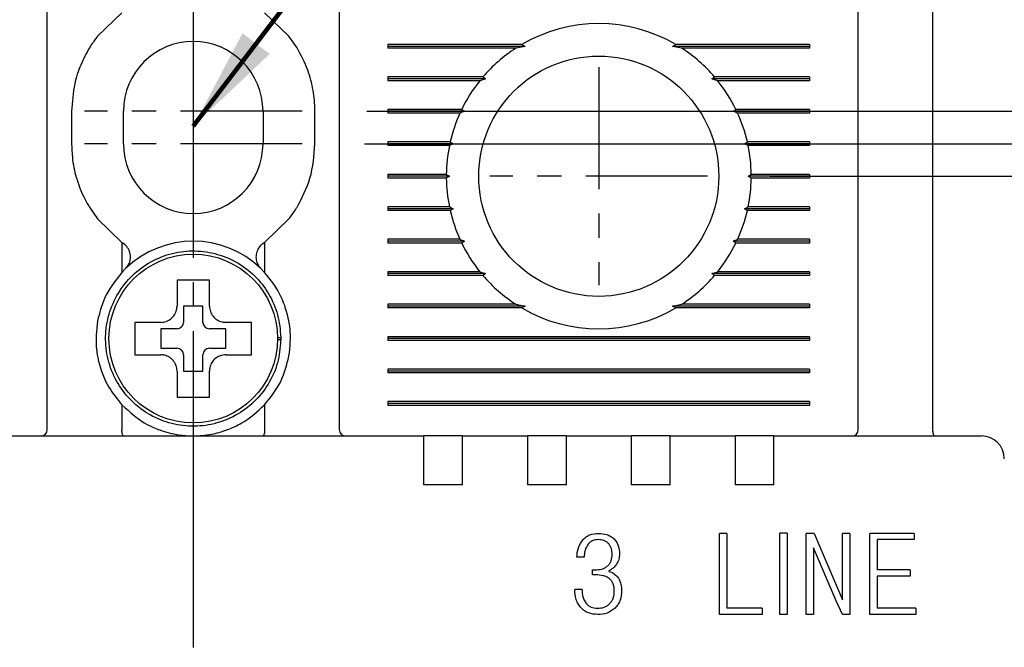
# Model space of a CAD drawing. Extents: x 2148 to 5165, y -907 to 1459.
# Tile 7 of 27: x 4459 to 4490, y 1333 to 1352. Entities that reach past the tile are written whole.
import ezdxf

# ---------------------------------------------------------------- set-up
doc = ezdxf.new("R2010")
doc.units = 0
doc.header["$LTSCALE"] = 3
doc.header["$MEASUREMENT"] = 0
doc.linetypes.add('CENTER', pattern=[2, 1.25, -0.25, 0.25, -0.25])
doc.layers.get('0').update_dxf_attribs({"linetype": 'CONTINUOUS'})
doc.layers.get('Defpoints').update_dxf_attribs({"linetype": 'CONTINUOUS'})
doc.layers.add('cen', color=1, linetype='CENTER')
doc.layers.add('di', color=3, linetype='CONTINUOUS')
doc.styles.add('KIM', font='ROMANS.shx', dxfattribs={"height": 5, "bigfont": 'GSG1.shx'})
doc.styles.get("Standard").update_dxf_attribs({"font": 'romans.shx', "height": 3, "bigfont": 'ghs.shx'})
doc.dimstyles.get("Standard").update_dxf_attribs({"dimtxt": 0.18, "dimasz": 0.18, "dimexe": 0.18, "dimexo": 0.0625, "dimgap": 0.09, "dimtad": 0, "dimtih": 1, "dimtoh": 1, "dimdec": 4, "dimzin": 0, "dimdsep": 46, "dimtxsty": 'Standard', "dimcen": 0.09, "dimadec": 0, "dimazin": 0, "dimtfac": 1, "dimtdec": 4, "dimtofl": 0, "dimtmove": 0, "dimatfit": 3, "dimfxl": 0, "dimtolj": 1, "dimtzin": 0, "dimarcsym": 0})
doc.dimstyles.new('STANDARD$0', dxfattribs={"dimtxt": 5, "dimasz": 5, "dimexe": 1, "dimexo": 2, "dimgap": 2, "dimtad": 1, "dimdec": 4, "dimzin": 12, "dimdsep": 46, "dimtxsty": 'KIM', "dimcen": -1, "dimdle": 0.1, "dimadec": 0, "dimazin": 0, "dimtfac": 1, "dimtdec": 4, "dimtmove": 0, "dimatfit": 3, "dimfxl": 0, "dimtolj": 1, "dimtzin": 0, "dimarcsym": 0})

# ---------------------------------------------------------------- blocks, each defined once
blk = doc.blocks.new('*D142')
at = {"layer": 'Defpoints', "color": 0}
for p in [(4440.428, 1357.442), (4430.666, 1258.842), (4464.628, 1258.842)]:
    blk.add_point(p, dxfattribs=at)
at = {"layer": 'di'}
for p, q in [((4438.428, 1357.442), (4428.666, 1357.442)), ((4430.666, 1354.642), (4430.666, 1261.642)), ((4462.628, 1258.842), (4428.666, 1258.842))]:
    blk.add_line(p, q, dxfattribs=at)
for points in [[(4430.199, 1354.642), (4431.132, 1354.642), (4430.666, 1357.442)], [(4430.199, 1261.642), (4431.132, 1261.642), (4430.666, 1258.842)]]:
    blk.add_solid(points, dxfattribs=at)
at = {"layer": 'di', "insert": (4427.166, 1308.542), "char_height": 3, "attachment_point": 5, "rotation": 90}
blk.add_mtext('\\A1;98.5', dxfattribs=at)
blk = doc.blocks.new('*D144')
at = {"layer": 'Defpoints', "color": 0}
for p in [(4480.405, 1347.442), (4480.405, 1267.442), (4527.339, 1267.442)]:
    blk.add_point(p, dxfattribs=at)
at = {"layer": 'di'}
for p, q in [((4482.405, 1347.442), (4529.339, 1347.442)), ((4527.339, 1344.642), (4527.339, 1270.242)), ((4482.405, 1267.442), (4529.339, 1267.442))]:
    blk.add_line(p, q, dxfattribs=at)
for points in [[(4526.872, 1344.642), (4527.806, 1344.642), (4527.339, 1347.442)], [(4526.872, 1270.242), (4527.806, 1270.242), (4527.339, 1267.442)]]:
    blk.add_solid(points, dxfattribs=at)
at = {"layer": 'di', "insert": (4523.839, 1307.442), "char_height": 3, "attachment_point": 5, "rotation": 90}
blk.add_mtext('\\A1;80', dxfattribs=at)
blk = doc.blocks.new('*D145')
at = {"layer": 'Defpoints', "color": 0}
for p in [(4488.928, 1339.442), (4488.928, 1275.442), (4517.339, 1275.442)]:
    blk.add_point(p, dxfattribs=at)
at = {"layer": 'di'}
for p, q in [((4490.928, 1339.442), (4519.339, 1339.442)), ((4517.339, 1336.642), (4517.339, 1278.242)), ((4490.928, 1275.442), (4519.339, 1275.442))]:
    blk.add_line(p, q, dxfattribs=at)
for points in [[(4516.872, 1336.642), (4517.806, 1336.642), (4517.339, 1339.442)], [(4516.872, 1278.242), (4517.806, 1278.242), (4517.339, 1275.442)]]:
    blk.add_solid(points, dxfattribs=at)
at = {"layer": 'di', "insert": (4513.839, 1307.442), "char_height": 3, "attachment_point": 5, "rotation": 90}
blk.add_mtext('\\A1;64', dxfattribs=at)
blk = doc.blocks.new('*D146')
at = {"layer": 'Defpoints', "color": 0}
for p in [(4467.983, 1349.442), (4467.905, 1348.442), (4497.442, 1348.442)]:
    blk.add_point(p, dxfattribs=at)
at = {"layer": 'di'}
for p, q in [((4497.442, 1352.242), (4497.442, 1359.756)), ((4469.983, 1349.442), (4499.442, 1349.442)), ((4497.442, 1348.442), (4497.442, 1349.442)), ((4469.905, 1348.442), (4499.442, 1348.442)), ((4497.442, 1345.642), (4497.442, 1342.842))]:
    blk.add_line(p, q, dxfattribs=at)
for points in [[(4496.975, 1352.242), (4497.908, 1352.242), (4497.442, 1349.442)], [(4496.975, 1345.642), (4497.908, 1345.642), (4497.442, 1348.442)]]:
    blk.add_solid(points, dxfattribs=at)
at = {"layer": 'di', "insert": (4493.942, 1357.399), "char_height": 3, "attachment_point": 5, "rotation": 90}
blk.add_mtext('\\A1;1', dxfattribs=at)
blk = doc.blocks.new('*D154')
at = {"layer": 'Defpoints', "color": 0}
for p in [(4467.983, 1349.442), (4467.905, 1265.442), (4537.339, 1265.442)]:
    blk.add_point(p, dxfattribs=at)
at = {"layer": 'di'}
for p, q in [((4469.983, 1349.442), (4539.339, 1349.442)), ((4537.339, 1346.642), (4537.339, 1268.242)), ((4469.905, 1265.442), (4539.339, 1265.442))]:
    blk.add_line(p, q, dxfattribs=at)
for points in [[(4536.872, 1346.642), (4537.806, 1346.642), (4537.339, 1349.442)], [(4536.872, 1268.242), (4537.806, 1268.242), (4537.339, 1265.442)]]:
    blk.add_solid(points, dxfattribs=at)
at = {"layer": 'di', "insert": (4533.839, 1307.442), "char_height": 3, "attachment_point": 5, "rotation": 90}
blk.add_mtext('\\A1;84', dxfattribs=at)

msp = doc.modelspace()

# ---------------------------------------------------------------- linework, layer by layer
for p, q in [((4460.128, 1339.642), (4460.128, 1354.844)), ((4469.128, 1354.844), (4469.128, 1339.642)), ((4487.428, 1339.628), (4487.428, 1355.022)), ((4485.128, 1339.642), (4485.128, 1354.484)), ((4462.428, 1352.479), (4461.678, 1351.757)), ((4467.578, 1351.757), (4466.828, 1352.479)), ((4467.828, 1351.397), (4467.578, 1351.757)), ((4474.756, 1351.5), (4470.628, 1351.5)), ((4470.628, 1351.5), (4470.628, 1351.384)), ((4474.756, 1351.5), (4474.857, 1351.442)), ((4479.4, 1351.442), (4479.5, 1351.5)), ((4483.628, 1351.5), (4479.5, 1351.5)), ((4483.628, 1351.5), (4483.628, 1351.384)), ((4474.857, 1351.442), (4470.628, 1351.442)), ((4474.569, 1351.384), (4470.628, 1351.384)), ((4474.857, 1351.442), (4474.569, 1351.384)), ((4479.687, 1351.384), (4479.4, 1351.442)), ((4483.628, 1351.442), (4479.4, 1351.442)), ((4483.628, 1351.384), (4479.687, 1351.384)), ((4473.559, 1350.5), (4470.628, 1350.5)), ((4470.628, 1350.5), (4470.628, 1350.384)), ((4473.641, 1350.442), (4470.628, 1350.442)), ((4473.463, 1350.384), (4470.628, 1350.384)), ((4483.628, 1350.442), (4480.615, 1350.442)), ((4483.628, 1350.5), (4480.697, 1350.5)), ((4483.628, 1350.384), (4480.793, 1350.384)), ((4483.628, 1350.5), (4483.628, 1350.384)), ((4474.728, 1350.242), (4474.729, 1350.259)), ((4479.527, 1350.259), (4479.528, 1350.242)), ((4460.878, 1349.442), (4460.878, 1348.442)), ((4462.478, 1348.442), (4462.478, 1349.442)), ((4466.778, 1349.442), (4466.778, 1348.442)), ((4468.378, 1348.442), (4468.378, 1349.442)), ((4472.902, 1349.5), (4470.628, 1349.5)), ((4470.628, 1349.5), (4470.628, 1349.384)), ((4472.986, 1349.442), (4470.628, 1349.442)), ((4472.848, 1349.384), (4470.628, 1349.384)), ((4483.628, 1349.442), (4481.271, 1349.442)), ((4483.628, 1349.5), (4481.354, 1349.5)), ((4483.628, 1349.384), (4481.408, 1349.384)), ((4483.628, 1349.5), (4483.628, 1349.384)), ((4472.549, 1348.5), (4470.628, 1348.5)), ((4470.628, 1348.5), (4470.628, 1348.384)), ((4472.549, 1348.5), (4472.638, 1348.442)), ((4481.618, 1348.442), (4481.708, 1348.5)), ((4483.628, 1348.5), (4481.708, 1348.5)), ((4483.628, 1348.5), (4483.628, 1348.384)), ((4472.638, 1348.442), (4470.628, 1348.442)), ((4472.524, 1348.384), (4470.628, 1348.384)), ((4472.638, 1348.442), (4472.524, 1348.384)), ((4481.733, 1348.384), (4481.618, 1348.442)), ((4483.628, 1348.442), (4481.618, 1348.442)), ((4483.628, 1348.384), (4481.733, 1348.384)), ((4472.428, 1347.5), (4470.628, 1347.5)), ((4470.628, 1347.5), (4470.628, 1347.384)), ((4472.528, 1347.442), (4470.628, 1347.442)), ((4472.428, 1347.384), (4470.628, 1347.384)), ((4472.428, 1347.5), (4472.528, 1347.442)), ((4472.528, 1347.442), (4472.428, 1347.384)), ((4481.728, 1347.442), (4481.828, 1347.5)), ((4483.628, 1347.442), (4481.728, 1347.442)), ((4481.828, 1347.384), (4481.728, 1347.442)), ((4483.628, 1347.5), (4481.828, 1347.5)), ((4483.628, 1347.384), (4481.828, 1347.384)), ((4483.628, 1347.5), (4483.628, 1347.384)), ((4461.428, 1346.487), (4461.678, 1346.127)), ((4472.524, 1346.5), (4470.628, 1346.5)), ((4470.628, 1346.5), (4470.628, 1346.384)), ((4472.638, 1346.442), (4470.628, 1346.442)), ((4472.549, 1346.384), (4470.628, 1346.384)), ((4472.524, 1346.5), (4472.638, 1346.442)), ((4472.638, 1346.442), (4472.549, 1346.384)), ((4481.618, 1346.442), (4481.733, 1346.5)), ((4483.628, 1346.442), (4481.618, 1346.442)), ((4481.708, 1346.384), (4481.618, 1346.442)), ((4483.628, 1346.384), (4481.708, 1346.384)), ((4483.628, 1346.5), (4481.733, 1346.5)), ((4483.628, 1346.5), (4483.628, 1346.384)), ((4461.678, 1346.127), (4462.428, 1345.405)), ((4466.828, 1345.405), (4467.578, 1346.127)), ((4472.848, 1345.5), (4470.628, 1345.5)), ((4470.628, 1345.5), (4470.628, 1345.384)), ((4472.986, 1345.442), (4470.628, 1345.442)), ((4483.628, 1345.442), (4481.271, 1345.442)), ((4483.628, 1345.5), (4481.408, 1345.5)), ((4483.628, 1345.5), (4483.628, 1345.384)), ((4462.428, 1345.405), (4462.428, 1344.482)), ((4462.428, 1345.405), (4462.481, 1345.368)), ((4466.775, 1345.368), (4466.828, 1345.405)), ((4466.828, 1345.405), (4466.828, 1344.482)), ((4472.902, 1345.384), (4470.628, 1345.384)), ((4483.628, 1345.384), (4481.354, 1345.384)), ((4462.542, 1344.598), (4462.428, 1344.482)), ((4466.828, 1344.482), (4466.714, 1344.598)), ((4474.728, 1344.626), (4474.728, 1344.642)), ((4479.528, 1344.642), (4479.528, 1344.626)), ((4473.463, 1344.5), (4470.628, 1344.5)), ((4470.628, 1344.5), (4470.628, 1344.384)), ((4473.641, 1344.442), (4470.628, 1344.442)), ((4473.559, 1344.384), (4470.628, 1344.384)), ((4483.628, 1344.442), (4480.615, 1344.442)), ((4483.628, 1344.384), (4480.697, 1344.384)), ((4483.628, 1344.5), (4480.793, 1344.5)), ((4483.628, 1344.5), (4483.628, 1344.384)), ((4464.928, 1343.442), (4464.328, 1343.442)), ((4464.328, 1343.442), (4464.328, 1342.942)), ((4464.928, 1342.942), (4464.928, 1343.442)), ((4474.569, 1343.5), (4470.628, 1343.5)), ((4470.628, 1343.5), (4470.628, 1343.384)), ((4474.857, 1343.442), (4470.628, 1343.442)), ((4474.756, 1343.384), (4470.628, 1343.384)), ((4474.569, 1343.5), (4474.857, 1343.442)), ((4474.857, 1343.442), (4474.756, 1343.384)), ((4479.4, 1343.442), (4479.687, 1343.5)), ((4483.628, 1343.442), (4479.4, 1343.442)), ((4479.5, 1343.384), (4479.4, 1343.442)), ((4483.628, 1343.384), (4479.5, 1343.384)), ((4483.628, 1343.5), (4479.687, 1343.5)), ((4483.628, 1343.5), (4483.628, 1343.384)), ((4463.058, 1342.942), (4462.828, 1342.942)), ((4464.128, 1342.742), (4463.628, 1342.742)), ((4463.628, 1342.742), (4463.628, 1342.142)), ((4465.628, 1342.742), (4465.128, 1342.742)), ((4465.628, 1342.142), (4465.628, 1342.742)), ((4467.228, 1342.476), (4467.328, 1342.476)), ((4467.328, 1342.408), (4467.228, 1342.408)), ((4467.328, 1342.476), (4467.328, 1342.408)), ((4470.628, 1342.5), (4470.628, 1342.384)), ((4483.628, 1342.5), (4470.628, 1342.5)), ((4483.628, 1342.442), (4470.628, 1342.442)), ((4483.628, 1342.384), (4470.628, 1342.384)), ((4483.628, 1342.5), (4483.628, 1342.384)), ((4463.628, 1342.142), (4464.128, 1342.142)), ((4465.128, 1342.142), (4465.628, 1342.142)), ((4464.328, 1341.942), (4464.328, 1341.442)), ((4464.928, 1341.442), (4464.928, 1341.942)), ((4470.628, 1341.5), (4470.628, 1341.384)), ((4483.628, 1341.5), (4470.628, 1341.5)), ((4483.628, 1341.5), (4483.628, 1341.384)), ((4464.328, 1341.442), (4464.928, 1341.442)), ((4483.628, 1341.442), (4470.628, 1341.442)), ((4483.628, 1341.384), (4470.628, 1341.384)), ((4464.128, 1340.872), (4464.128, 1340.642)), ((4462.428, 1340.402), (4462.428, 1339.628)), ((4466.828, 1340.402), (4466.828, 1339.628)), ((4470.628, 1340.5), (4470.628, 1340.384)), ((4483.628, 1340.5), (4470.628, 1340.5)), ((4483.628, 1340.442), (4470.628, 1340.442)), ((4483.628, 1340.384), (4470.628, 1340.384)), ((4483.628, 1340.5), (4483.628, 1340.384)), ((4457.528, 1339.442), (4471.728, 1339.442)), ((4462.428, 1339.628), (4462.428, 1339.626)), ((4466.828, 1339.626), (4466.828, 1339.628)), ((4471.728, 1339.442), (4471.728, 1338.75)), ((4472.928, 1339.442), (4471.728, 1339.442)), ((4472.928, 1339.442), (4474.928, 1339.442)), ((4472.928, 1338.75), (4472.928, 1339.442)), ((4474.928, 1339.442), (4474.928, 1338.75)), ((4476.128, 1339.442), (4474.928, 1339.442)), ((4476.128, 1339.442), (4478.128, 1339.442)), ((4476.128, 1338.75), (4476.128, 1339.442)), ((4478.128, 1339.442), (4478.128, 1338.75)), ((4479.328, 1339.442), (4478.128, 1339.442)), ((4479.328, 1339.442), (4481.328, 1339.442)), ((4479.328, 1338.75), (4479.328, 1339.442)), ((4481.328, 1339.442), (4481.328, 1338.75)), ((4482.528, 1339.442), (4481.328, 1339.442)), ((4482.528, 1339.442), (4488.928, 1339.442)), ((4482.528, 1338.75), (4482.528, 1339.442)), ((4487.428, 1339.628), (4487.428, 1339.626)), ((4471.728, 1338.75), (4471.728, 1337.942)), ((4472.928, 1337.942), (4472.928, 1338.75)), ((4474.928, 1338.75), (4474.928, 1337.942)), ((4476.128, 1337.942), (4476.128, 1338.75)), ((4478.128, 1338.75), (4478.128, 1337.942)), ((4479.328, 1337.942), (4479.328, 1338.75)), ((4481.328, 1338.75), (4481.328, 1337.942)), ((4482.528, 1337.942), (4482.528, 1338.75)), ((4472.928, 1337.942), (4471.728, 1337.942)), ((4476.128, 1337.942), (4474.928, 1337.942)), ((4479.328, 1337.942), (4478.128, 1337.942)), ((4482.528, 1337.942), (4481.328, 1337.942)), ((4480.852, 1333.942), (4480.852, 1336.442)), ((4481.077, 1336.442), (4480.852, 1336.442)), ((4481.077, 1336.442), (4481.077, 1334.134)), ((4482.931, 1336.445), (4482.709, 1336.445)), ((4482.709, 1333.945), (4482.709, 1336.445)), ((4482.931, 1336.445), (4482.931, 1333.945)), ((4483.52, 1333.942), (4483.52, 1336.442)), ((4483.765, 1336.442), (4483.52, 1336.442)), ((4483.765, 1336.442), (4483.937, 1336.025)), ((4484.642, 1334.391), (4484.642, 1336.442)), ((4484.867, 1336.442), (4484.642, 1336.442)), ((4484.867, 1336.442), (4484.867, 1333.942)), ((4485.488, 1333.942), (4485.488, 1336.442)), ((4486.852, 1336.442), (4485.488, 1336.442)), ((4486.852, 1336.442), (4486.852, 1336.25)), ((4483.937, 1336.025), (4484.642, 1334.391)), ((4486.852, 1336.25), (4485.713, 1336.25)), ((4485.713, 1336.25), (4485.713, 1335.32)), ((4476.677, 1335.705), (4476.452, 1335.705)), ((4484.45, 1334.36), (4483.745, 1335.993)), ((4483.745, 1335.993), (4483.745, 1333.942)), ((4476.933, 1335.16), (4476.933, 1335.32)), ((4486.73, 1335.32), (4485.713, 1335.32)), ((4486.73, 1335.128), (4485.713, 1335.128)), ((4485.713, 1335.128), (4485.713, 1334.134)), ((4486.73, 1335.32), (4486.73, 1335.128)), ((4476.613, 1334.711), (4476.388, 1334.711)), ((4484.638, 1333.942), (4484.45, 1334.36)), ((4482.169, 1333.942), (4480.852, 1333.942)), ((4482.169, 1334.134), (4481.077, 1334.134)), ((4482.169, 1334.134), (4482.169, 1333.942)), ((4482.931, 1333.945), (4482.709, 1333.945)), ((4483.745, 1333.942), (4483.52, 1333.942)), ((4484.867, 1333.942), (4484.638, 1333.942)), ((4486.896, 1333.942), (4485.488, 1333.942)), ((4486.896, 1334.134), (4485.713, 1334.134)), ((4486.896, 1334.134), (4486.896, 1333.942))]:
    msp.add_line(p, q)
at = {"flags": 128}
for points in [[(4473.559, 1350.5), (4473.601, 1350.47), (4473.641, 1350.442)], [(4480.615, 1350.442), (4480.655, 1350.47), (4480.697, 1350.5)], [(4472.902, 1349.5), (4472.969, 1349.454), (4472.986, 1349.442)], [(4472.986, 1345.442), (4472.968, 1345.43), (4472.902, 1345.384)], [(4481.354, 1345.384), (4481.288, 1345.43), (4481.271, 1345.442)], [(4473.641, 1344.442), (4473.601, 1344.414), (4473.559, 1344.384)], [(4480.697, 1344.384), (4480.655, 1344.414), (4480.615, 1344.442)], [(4476.933, 1335.32), (4476.98, 1335.318), (4477.017, 1335.317)], [(4477.038, 1335.163), (4476.979, 1335.161), (4476.933, 1335.16)]]:
    msp.add_lwpolyline(points, dxfattribs=at)
for centre, radius in [((4477.128, 1347.442), 3.7), ((4464.628, 1342.442), 2.6)]:
    msp.add_circle(centre, radius)
for centre, radius, start, end in [((4477.128, 1347.442), 4.7, 59.6946, 120.3054), ((4464.628, 1349.442), 2.15, 0, 180), ((4477.128, 1347.442), 4.7, 122.9885, 139.4145), ((4477.128, 1347.442), 4.7, 40.5855, 57.0115), ((4477.128, 1347.442), 4.7, 141.2434, 154.0354), ((4477.128, 1347.442), 4.7, 25.9646, 38.7566), ((4477.128, 1347.442), 4.7, 155.591, 166.9942), ((4477.128, 1347.442), 4.7, 13.0058, 24.409), ((4464.628, 1348.442), 2.15, 180, 0), ((4477.128, 1347.442), 4.7, 168.4349, 179.2962), ((4477.128, 1347.442), 4.7, 0.7038, 11.5651), ((4477.128, 1347.442), 4.7, 180.7038, 191.5651), ((4477.128, 1347.442), 4.7, 348.4349, 359.2962), ((4477.128, 1347.442), 4.7, 193.0058, 204.409), ((4477.128, 1347.442), 4.7, 335.591, 346.9942), ((4464.628, 1342.442), 3, 45.9514, 134.0486), ((4477.128, 1347.442), 4.7, 205.9646, 218.7566), ((4477.128, 1347.442), 4.7, 321.2434, 334.0354), ((4477.128, 1347.442), 4.7, 220.5855, 237.0115), ((4477.128, 1347.442), 4.7, 302.9885, 319.4145), ((4477.128, 1347.442), 4.7, 239.6946, 300.3054), ((4464.128, 1342.942), 0.2, 270, 0), ((4465.128, 1342.942), 0.2, 180, 270), ((4464.128, 1341.942), 0.2, 0, 90), ((4465.128, 1341.942), 0.2, 90, 180), ((4459.928, 1339.642), 0.2, 270, 0), ((4469.328, 1339.642), 0.2, 180, 270), ((4484.928, 1339.642), 0.2, 270, 0), ((4488.928, 1338.742), 0.7, 0, 90)]:
    msp.add_arc(centre, radius, start, end)
for points, knots in [([(4461.678, 1351.757), (4461.603, 1351.656), (4461.517, 1351.541), (4461.438, 1351.413), (4461.428, 1351.397)], [0, 0, 0, 0, 0.873397, 1, 1, 1, 1]), ([(4461.428, 1351.397), (4461.333, 1351.223), (4461.14, 1350.871), (4460.929, 1350.213), (4460.897, 1349.726), (4460.878, 1349.442)], [0, 0, 0, 0, 0.289158, 0.58584, 1, 1, 1, 1]), ([(4468.378, 1349.442), (4468.378, 1349.449), (4468.378, 1349.665), (4468.337, 1350.096), (4468.17, 1350.757), (4467.948, 1351.172), (4467.828, 1351.397)], [0, 0, 0, 0, 0.010804, 0.31547, 0.628954, 1, 1, 1, 1]), ([(4473.641, 1350.442), (4473.623, 1350.436), (4473.564, 1350.417), (4473.505, 1350.398), (4473.463, 1350.384)], [0, 0, 0, 0, 0.296334, 1, 1, 1, 1]), ([(4480.793, 1350.384), (4480.752, 1350.398), (4480.693, 1350.417), (4480.633, 1350.436), (4480.615, 1350.442)], [0, 0, 0, 0, 0.703666, 1, 1, 1, 1]), ([(4472.986, 1349.442), (4472.982, 1349.441), (4472.936, 1349.421), (4472.89, 1349.402), (4472.848, 1349.384)], [0, 0, 0, 0, 0.076336, 1, 1, 1, 1]), ([(4481.271, 1349.442), (4481.276, 1349.446), (4481.304, 1349.465), (4481.332, 1349.484), (4481.354, 1349.5)], [0, 0, 0, 0, 0.205242, 1, 1, 1, 1]), ([(4481.408, 1349.384), (4481.366, 1349.402), (4481.32, 1349.421), (4481.274, 1349.441), (4481.271, 1349.442)], [0, 0, 0, 0, 0.923664, 1, 1, 1, 1]), ([(4460.878, 1348.442), (4460.883, 1348.302), (4460.894, 1347.954), (4461.009, 1347.4), (4461.2, 1346.885), (4461.368, 1346.593), (4461.428, 1346.487)], [0, 0, 0, 0, 0.203769, 0.508656, 0.822416, 1, 1, 1, 1]), ([(4467.828, 1346.487), (4467.981, 1346.78), (4468.301, 1347.392), (4468.352, 1348.082), (4468.378, 1348.442)], [0, 0, 0, 0, 0.477674, 1, 1, 1, 1]), ([(4467.578, 1346.127), (4467.647, 1346.218), (4467.734, 1346.335), (4467.811, 1346.46), (4467.828, 1346.487)], [0, 0, 0, 0, 0.784312, 1, 1, 1, 1]), ([(4472.848, 1345.5), (4472.89, 1345.482), (4472.936, 1345.463), (4472.982, 1345.443), (4472.986, 1345.442)], [0, 0, 0, 0, 0.922333, 1, 1, 1, 1]), ([(4481.271, 1345.442), (4481.274, 1345.443), (4481.32, 1345.463), (4481.366, 1345.482), (4481.408, 1345.5)], [0, 0, 0, 0, 0.077667, 1, 1, 1, 1]), ([(4467.328, 1342.476), (4467.307, 1342.71), (4467.266, 1343.182), (4466.974, 1343.837), (4466.535, 1344.397), (4465.964, 1344.824), (4465.302, 1345.089), (4464.594, 1345.173), (4463.888, 1345.071), (4463.233, 1344.79), (4462.673, 1344.349), (4462.246, 1343.778), (4461.981, 1343.116), (4461.897, 1342.408), (4461.999, 1341.702), (4462.28, 1341.047), (4462.722, 1340.487), (4463.292, 1340.06), (4463.954, 1339.795), (4464.662, 1339.711), (4465.368, 1339.813), (4466.023, 1340.094), (4466.584, 1340.535), (4467.008, 1341.106), (4467.284, 1341.768), (4467.313, 1342.242), (4467.328, 1342.476)], [0, 0, 0, 0, 0.041425, 0.083575, 0.125, 0.166425, 0.208575, 0.25, 0.291425, 0.333575, 0.375, 0.416425, 0.458575, 0.5, 0.541425, 0.583575, 0.625, 0.666425, 0.708575, 0.75, 0.791425, 0.833575, 0.875, 0.916425, 0.958575, 1, 1, 1, 1]), ([(4462.542, 1344.598), (4462.549, 1344.605), (4462.595, 1344.651), (4462.662, 1344.755), (4462.703, 1344.92), (4462.686, 1345.091), (4462.614, 1345.247), (4462.532, 1345.332), (4462.483, 1345.366), (4462.481, 1345.368)], [0, 0, 0, 0, 0.0309241, 0.2218648, 0.4133985, 0.6055553, 0.797872, 0.9897948, 1, 1, 1, 1]), ([(4466.775, 1345.368), (4466.747, 1345.345), (4466.676, 1345.288), (4466.595, 1345.16), (4466.553, 1344.995), (4466.57, 1344.824), (4466.631, 1344.688), (4466.692, 1344.623), (4466.714, 1344.598)], [0, 0, 0, 0, 0.121182, 0.312049, 0.503528, 0.695619, 0.887824, 1, 1, 1, 1]), ([(4462.428, 1344.482), (4462.227, 1344.228), (4461.882, 1343.793), (4461.738, 1343.224), (4461.678, 1342.987)], [0, 0, 0, 0, 0.5832407, 1, 1, 1, 1]), ([(4464.128, 1344.242), (4464.128, 1344.199), (4464.128, 1344.123), (4464.128, 1344.045), (4464.128, 1344.012)], [0, 0, 0, 0, 0.571794, 1, 1, 1, 1]), ([(4465.128, 1344.012), (4465.128, 1344.045), (4465.128, 1344.123), (4465.128, 1344.199), (4465.128, 1344.242)], [0, 0, 0, 0, 0.428206, 1, 1, 1, 1]), ([(4467.578, 1342.987), (4467.513, 1343.241), (4467.366, 1343.809), (4467.02, 1344.242), (4466.828, 1344.482)], [0, 0, 0, 0, 0.445861, 1, 1, 1, 1]), ([(4473.463, 1344.5), (4473.505, 1344.486), (4473.564, 1344.467), (4473.623, 1344.448), (4473.641, 1344.442)], [0, 0, 0, 0, 0.7026108, 1, 1, 1, 1]), ([(4480.615, 1344.442), (4480.633, 1344.448), (4480.693, 1344.467), (4480.752, 1344.486), (4480.793, 1344.5)], [0, 0, 0, 0, 0.2973892, 1, 1, 1, 1]), ([(4464.128, 1344.012), (4464.128, 1343.846), (4464.128, 1343.656), (4464.128, 1343.466), (4464.128, 1343.442)], [0, 0, 0, 0, 0.871112, 1, 1, 1, 1]), ([(4465.128, 1343.442), (4465.128, 1343.466), (4465.128, 1343.656), (4465.128, 1343.846), (4465.128, 1344.012)], [0, 0, 0, 0, 0.128888, 1, 1, 1, 1]), ([(4463.628, 1342.942), (4463.684, 1342.948), (4463.797, 1342.959), (4463.946, 1343.045), (4464.059, 1343.171), (4464.119, 1343.312), (4464.126, 1343.405), (4464.128, 1343.442)], [0, 0, 0, 0, 0.214612, 0.429239, 0.643513, 0.857576, 1, 1, 1, 1]), ([(4465.128, 1343.442), (4465.134, 1343.386), (4465.145, 1343.274), (4465.231, 1343.124), (4465.357, 1343.011), (4465.498, 1342.951), (4465.591, 1342.944), (4465.628, 1342.942)], [0, 0, 0, 0, 0.214612, 0.429239, 0.643513, 0.857576, 1, 1, 1, 1]), ([(4461.678, 1342.987), (4461.646, 1342.693), (4461.606, 1342.328), (4461.666, 1341.966), (4461.678, 1341.897)], [0, 0, 0, 0, 0.807197, 1, 1, 1, 1]), ([(4463.628, 1342.942), (4463.604, 1342.942), (4463.414, 1342.942), (4463.224, 1342.942), (4463.058, 1342.942)], [0, 0, 0, 0, 0.128888, 1, 1, 1, 1]), ([(4466.198, 1342.942), (4466.032, 1342.942), (4465.843, 1342.942), (4465.653, 1342.942), (4465.628, 1342.942)], [0, 0, 0, 0, 0.871112, 1, 1, 1, 1]), ([(4466.428, 1342.942), (4466.385, 1342.942), (4466.309, 1342.942), (4466.231, 1342.942), (4466.198, 1342.942)], [0, 0, 0, 0, 0.571794, 1, 1, 1, 1]), ([(4467.578, 1341.897), (4467.61, 1342.185), (4467.65, 1342.554), (4467.591, 1342.911), (4467.578, 1342.987)], [0, 0, 0, 0, 0.78462, 1, 1, 1, 1]), ([(4461.678, 1341.897), (4461.688, 1341.847), (4461.755, 1341.514), (4461.969, 1340.967), (4462.287, 1340.576), (4462.428, 1340.402)], [0, 0, 0, 0, 0.087364, 0.593572, 1, 1, 1, 1]), ([(4462.828, 1341.942), (4462.882, 1341.942), (4462.958, 1341.942), (4463.035, 1341.942), (4463.058, 1341.942)], [0, 0, 0, 0, 0.70684, 1, 1, 1, 1]), ([(4463.058, 1341.942), (4463.224, 1341.942), (4463.414, 1341.942), (4463.604, 1341.942), (4463.628, 1341.942)], [0, 0, 0, 0, 0.871112, 1, 1, 1, 1]), ([(4464.128, 1341.442), (4464.123, 1341.498), (4464.112, 1341.611), (4464.025, 1341.76), (4463.899, 1341.873), (4463.758, 1341.933), (4463.665, 1341.94), (4463.628, 1341.942)], [0, 0, 0, 0, 0.214612, 0.429239, 0.643513, 0.857576, 1, 1, 1, 1]), ([(4465.628, 1341.942), (4465.572, 1341.936), (4465.46, 1341.925), (4465.31, 1341.839), (4465.197, 1341.713), (4465.137, 1341.572), (4465.131, 1341.479), (4465.128, 1341.442)], [0, 0, 0, 0, 0.2146123, 0.4292387, 0.6435135, 0.8575757, 1, 1, 1, 1]), ([(4465.628, 1341.942), (4465.653, 1341.942), (4465.843, 1341.942), (4466.032, 1341.942), (4466.198, 1341.942)], [0, 0, 0, 0, 0.128888, 1, 1, 1, 1]), ([(4466.198, 1341.942), (4466.231, 1341.942), (4466.309, 1341.942), (4466.385, 1341.942), (4466.428, 1341.942)], [0, 0, 0, 0, 0.428206, 1, 1, 1, 1]), ([(4466.828, 1340.402), (4467.016, 1340.638), (4467.365, 1341.075), (4467.511, 1341.637), (4467.578, 1341.897)], [0, 0, 0, 0, 0.5380985, 1, 1, 1, 1]), ([(4464.128, 1341.442), (4464.128, 1341.418), (4464.128, 1341.228), (4464.128, 1341.038), (4464.128, 1340.872)], [0, 0, 0, 0, 0.128888, 1, 1, 1, 1]), ([(4465.128, 1340.872), (4465.128, 1341.038), (4465.128, 1341.228), (4465.128, 1341.418), (4465.128, 1341.442)], [0, 0, 0, 0, 0.871112, 1, 1, 1, 1]), ([(4465.128, 1340.642), (4465.128, 1340.696), (4465.128, 1340.772), (4465.128, 1340.849), (4465.128, 1340.872)], [0, 0, 0, 0, 0.70684, 1, 1, 1, 1]), ([(4462.428, 1340.402), (4462.679, 1340.174), (4463.032, 1339.854), (4463.469, 1339.677), (4463.594, 1339.626)], [0, 0, 0, 0, 0.713945, 1, 1, 1, 1]), ([(4465.662, 1339.626), (4465.821, 1339.692), (4466.258, 1339.874), (4466.606, 1340.197), (4466.828, 1340.402)], [0, 0, 0, 0, 0.3643289, 1, 1, 1, 1]), ([(4462.482, 1339.442), (4462.481, 1339.442), (4462.478, 1339.442), (4462.469, 1339.445), (4462.455, 1339.463), (4462.441, 1339.505), (4462.431, 1339.561), (4462.429, 1339.604), (4462.428, 1339.626)], [0, 0, 0, 0, 0.013217, 0.115338, 0.344001, 0.565225, 0.78254, 1, 1, 1, 1]), ([(4463.594, 1339.626), (4463.788, 1339.566), (4464.126, 1339.461), (4464.478, 1339.448), (4464.628, 1339.442)], [0, 0, 0, 0, 0.575576, 1, 1, 1, 1]), ([(4464.628, 1339.442), (4464.816, 1339.451), (4465.169, 1339.468), (4465.505, 1339.575), (4465.662, 1339.626)], [0, 0, 0, 0, 0.532004, 1, 1, 1, 1]), ([(4466.828, 1339.626), (4466.827, 1339.604), (4466.825, 1339.561), (4466.815, 1339.505), (4466.801, 1339.463), (4466.787, 1339.445), (4466.778, 1339.442), (4466.775, 1339.442), (4466.775, 1339.442)], [0, 0, 0, 0, 0.21746, 0.434774, 0.655999, 0.884662, 0.986783, 1, 1, 1, 1]), ([(4487.482, 1339.442), (4487.481, 1339.442), (4487.478, 1339.442), (4487.469, 1339.445), (4487.455, 1339.463), (4487.441, 1339.505), (4487.431, 1339.561), (4487.429, 1339.604), (4487.428, 1339.626)], [0, 0, 0, 0, 0.013217, 0.115338, 0.344001, 0.565226, 0.78254, 1, 1, 1, 1]), ([(4476.643, 1336.249), (4476.674, 1336.28), (4476.737, 1336.34), (4476.893, 1336.423), (4477.024, 1336.435), (4477.111, 1336.442)], [0, 0, 0, 0, 0.251597, 0.501735, 1, 1, 1, 1]), ([(4477.111, 1336.442), (4477.2, 1336.436), (4477.334, 1336.427), (4477.499, 1336.356), (4477.567, 1336.298), (4477.6, 1336.269)], [0, 0, 0, 0, 0.500587, 0.749875, 1, 1, 1, 1]), ([(4476.452, 1335.705), (4476.46, 1335.805), (4476.474, 1336.003), (4476.587, 1336.167), (4476.643, 1336.249)], [0, 0, 0, 0, 0.502485, 1, 1, 1, 1]), ([(4476.798, 1336.109), (4476.761, 1336.047), (4476.687, 1335.923), (4476.68, 1335.778), (4476.677, 1335.705)], [0, 0, 0, 0, 0.496748, 1, 1, 1, 1]), ([(4477.113, 1336.25), (4477.053, 1336.244), (4476.963, 1336.236), (4476.859, 1336.175), (4476.818, 1336.131), (4476.798, 1336.109)], [0, 0, 0, 0, 0.499036, 0.748555, 1, 1, 1, 1]), ([(4477.432, 1336.125), (4477.41, 1336.144), (4477.367, 1336.184), (4477.261, 1336.239), (4477.172, 1336.246), (4477.113, 1336.25)], [0, 0, 0, 0, 0.2499034, 0.499161, 1, 1, 1, 1]), ([(4477.542, 1335.793), (4477.538, 1335.853), (4477.533, 1335.943), (4477.487, 1336.054), (4477.45, 1336.101), (4477.432, 1336.125)], [0, 0, 0, 0, 0.500512, 0.7499, 1, 1, 1, 1]), ([(4477.6, 1336.269), (4477.627, 1336.238), (4477.681, 1336.174), (4477.753, 1336.021), (4477.761, 1335.895), (4477.767, 1335.811)], [0, 0, 0, 0, 0.249365, 0.498292, 1, 1, 1, 1]), ([(4477.401, 1335.438), (4477.424, 1335.462), (4477.47, 1335.51), (4477.53, 1335.628), (4477.537, 1335.727), (4477.542, 1335.793)], [0, 0, 0, 0, 0.25034, 0.499811, 1, 1, 1, 1]), ([(4477.767, 1335.811), (4477.763, 1335.755), (4477.757, 1335.643), (4477.705, 1335.545), (4477.679, 1335.495)], [0, 0, 0, 0, 0.50203, 1, 1, 1, 1]), ([(4477.017, 1335.317), (4477.086, 1335.321), (4477.189, 1335.327), (4477.32, 1335.375), (4477.374, 1335.417), (4477.401, 1335.438)], [0, 0, 0, 0, 0.500518, 0.750129, 1, 1, 1, 1]), ([(4477.679, 1335.495), (4477.644, 1335.451), (4477.574, 1335.363), (4477.477, 1335.307), (4477.429, 1335.279)], [0, 0, 0, 0, 0.500746, 1, 1, 1, 1]), ([(4477.461, 1335.043), (4477.43, 1335.064), (4477.369, 1335.107), (4477.226, 1335.154), (4477.113, 1335.16), (4477.038, 1335.163)], [0, 0, 0, 0, 0.248672, 0.497724, 1, 1, 1, 1]), ([(4477.429, 1335.279), (4477.489, 1335.257), (4477.609, 1335.212), (4477.692, 1335.114), (4477.733, 1335.065)], [0, 0, 0, 0, 0.500523, 1, 1, 1, 1]), ([(4477.606, 1334.671), (4477.602, 1334.74), (4477.595, 1334.844), (4477.534, 1334.97), (4477.485, 1335.019), (4477.461, 1335.043)], [0, 0, 0, 0, 0.50017, 0.749372, 1, 1, 1, 1]), ([(4477.733, 1335.065), (4477.763, 1335.002), (4477.823, 1334.877), (4477.828, 1334.738), (4477.831, 1334.668)], [0, 0, 0, 0, 0.500392, 1, 1, 1, 1]), ([(4476.58, 1334.148), (4476.548, 1334.188), (4476.486, 1334.267), (4476.404, 1334.455), (4476.395, 1334.609), (4476.388, 1334.711)], [0, 0, 0, 0, 0.248919, 0.497544, 1, 1, 1, 1]), ([(4476.613, 1334.711), (4476.616, 1334.635), (4476.621, 1334.483), (4476.7, 1334.352), (4476.739, 1334.287)], [0, 0, 0, 0, 0.502132, 1, 1, 1, 1]), ([(4477.466, 1334.278), (4477.489, 1334.305), (4477.536, 1334.359), (4477.594, 1334.491), (4477.602, 1334.599), (4477.606, 1334.671)], [0, 0, 0, 0, 0.249797, 0.498979, 1, 1, 1, 1]), ([(4477.831, 1334.668), (4477.823, 1334.571), (4477.811, 1334.425), (4477.726, 1334.248), (4477.662, 1334.175), (4477.629, 1334.139)], [0, 0, 0, 0, 0.49928, 0.748692, 1, 1, 1, 1]), ([(4476.739, 1334.287), (4476.761, 1334.263), (4476.806, 1334.216), (4476.92, 1334.149), (4477.018, 1334.14), (4477.084, 1334.134)], [0, 0, 0, 0, 0.250679, 0.500117, 1, 1, 1, 1]), ([(4477.084, 1334.134), (4477.154, 1334.14), (4477.259, 1334.148), (4477.388, 1334.208), (4477.44, 1334.254), (4477.466, 1334.278)], [0, 0, 0, 0, 0.499525, 0.748942, 1, 1, 1, 1]), ([(4477.096, 1333.942), (4477, 1333.95), (4476.857, 1333.962), (4476.684, 1334.05), (4476.615, 1334.115), (4476.58, 1334.148)], [0, 0, 0, 0, 0.4994776, 0.7489892, 1, 1, 1, 1]), ([(4477.629, 1334.139), (4477.551, 1334.079), (4477.393, 1333.96), (4477.195, 1333.948), (4477.096, 1333.942)], [0, 0, 0, 0, 0.498843, 1, 1, 1, 1])]:
    msp.add_open_spline(points, degree=3, knots=knots)
for points in [[(4465.128, 1344.242), (4464.961, 1344.242), (4464.628, 1344.242), (4464.295, 1344.242), (4464.128, 1344.242)], [(4462.828, 1342.942), (4462.828, 1342.775), (4462.828, 1342.442), (4462.828, 1342.109), (4462.828, 1341.942)], [(4466.428, 1341.942), (4466.428, 1342.109), (4466.428, 1342.442), (4466.428, 1342.775), (4466.428, 1342.942)], [(4464.128, 1340.642), (4464.295, 1340.642), (4464.628, 1340.642), (4464.961, 1340.642), (4465.128, 1340.642)]]:
    msp.add_open_spline(points, degree=3)
at = {"layer": 'cen'}
for p, q in [((4464.628, 1360.675), (4464.628, 1255.536)), ((4464.628, 1352.797), (4464.628, 1346.087)), ((4464.628, 1351.797), (4464.628, 1345.087)), ((4477.128, 1350.797), (4477.128, 1344.087)), ((4467.983, 1349.442), (4461.273, 1349.442)), ((4467.983, 1348.442), (4461.273, 1348.442)), ((4480.483, 1347.442), (4473.773, 1347.442)), ((4464.628, 1338.963), (4464.628, 1333.424))]:
    msp.add_line(p, q, dxfattribs=at)

# ---------------------------------------------------------------- dimensions: what is measured, and where the dimension line sits
at = {"layer": 'di'}
for base, p1, p2, override, picture, middle in [((4497.442, 1348.442), (4467.983, 1349.442), (4467.905, 1348.442), {"dimtxt": 3, "dimasz": 2.8, "dimexe": 2, "dimdec": 2, "dimzin": 8, "dimtxsty": 'Standard', "dimcen": 0, "dimclrd": 256, "dimclre": 256, "dimclrt": 256, "dimadec": 2, "dimazin": 2, "dimtfac": 0.6, "dimtdec": 2, "dimtzin": 8, "dimlwd": 65535, "dimlwe": 65535, "dimarcsym": 1}, '*D146', (4497.442, 1357.399)), ((4537.339, 1265.442), (4467.983, 1349.442), (4467.905, 1265.442), {"dimtxt": 3, "dimasz": 2.8, "dimexe": 2, "dimdec": 2, "dimzin": 8, "dimtxsty": 'Standard', "dimcen": 0, "dimclrd": 256, "dimclre": 256, "dimclrt": 256, "dimadec": 2, "dimazin": 2, "dimtfac": 0.6, "dimtdec": 2, "dimtmove": 0, "dimtzin": 8, "dimlwd": 65535, "dimlwe": 65535, "dimarcsym": 1}, '*D154', (4537.339, 1307.442)), ((4527.339, 1267.442), (4480.405, 1347.442), (4480.405, 1267.442), {"dimtxt": 3, "dimasz": 2.8, "dimexe": 2, "dimdec": 2, "dimzin": 8, "dimtxsty": 'Standard', "dimcen": 0, "dimclrd": 256, "dimclre": 256, "dimclrt": 256, "dimadec": 2, "dimazin": 2, "dimtfac": 0.6, "dimtdec": 2, "dimtmove": 0, "dimtzin": 8, "dimlwd": 65535, "dimlwe": 65535, "dimarcsym": 1}, '*D144', (4527.339, 1307.442)), ((4517.339, 1275.442), (4488.928, 1339.442), (4488.928, 1275.442), {"dimtxt": 3, "dimasz": 2.8, "dimexe": 2, "dimdec": 2, "dimzin": 8, "dimtxsty": 'Standard', "dimcen": 0, "dimclrd": 256, "dimclre": 256, "dimclrt": 256, "dimadec": 2, "dimazin": 2, "dimtfac": 0.6, "dimtdec": 2, "dimtmove": 0, "dimtzin": 8, "dimlwd": 65535, "dimlwe": 65535, "dimarcsym": 1}, '*D145', (4517.339, 1307.442))]:
    dim = msp.add_linear_dim(base=base, p1=p1, p2=p2, angle=270, dimstyle='STANDARD$0', override=override, dxfattribs=at)
    dim.commit()
    dim.dimension.update_dxf_attribs({"geometry": picture, "text_midpoint": middle, "dimtype": 160})
dim = msp.add_linear_dim(base=(4430.666, 1258.842), p1=(4440.428, 1357.442), p2=(4464.628, 1258.842), angle=90, text='98.5', dimstyle='STANDARD$0', override={"dimtxt": 3, "dimasz": 2.8, "dimexe": 2, "dimdec": 2, "dimzin": 8, "dimtxsty": 'Standard', "dimcen": 0, "dimclrd": 256, "dimclre": 256, "dimclrt": 256, "dimadec": 2, "dimazin": 2, "dimtfac": 0.6, "dimtdec": 2, "dimtzin": 8, "dimlwd": 65535, "dimlwe": 65535, "dimarcsym": 1}, dxfattribs=at)
dim.commit()
dim.dimension.update_dxf_attribs({"geometry": '*D142', "text_midpoint": (4430.666, 1308.542), "dimtype": 160})

# ---------------------------------------------------------------- leaders
at = {"layer": 'di', "annotation_type": 0, "has_hookline": 1, "hookline_direction": 0}
for points, text_width in [([(4464.628, 1348.98), (4478.786, 1367.596), (4481.986, 1367.596)], 26.946), ([(4474.628, 1310.542), (4513.872, 1365.032), (4517.072, 1365.032)], 31.6), ([(4483.228, 1310.542), (4512.658, 1353.783), (4515.858, 1353.783)], 45.067)]:
    msp.add_leader(points, dimstyle='Standard', override={"dimtxt": 4, "dimasz": 3.2, "dimexe": 2, "dimexo": 2, "dimgap": 2, "dimtad": 1, "dimtih": 0, "dimtoh": 0, "dimdec": 2, "dimzin": 8, "dimcen": 0, "dimclrd": 256, "dimclre": 256, "dimclrt": 256, "dimadec": 2, "dimazin": 2, "dimtfac": 0.6, "dimtdec": 2, "dimtofl": 1, "dimtzin": 8, "dimlwd": 65535, "dimlwe": 65535, "dimarcsym": 1}, dxfattribs=dict(at, text_width=text_width))

doc.saveas('drawing.dxf')
